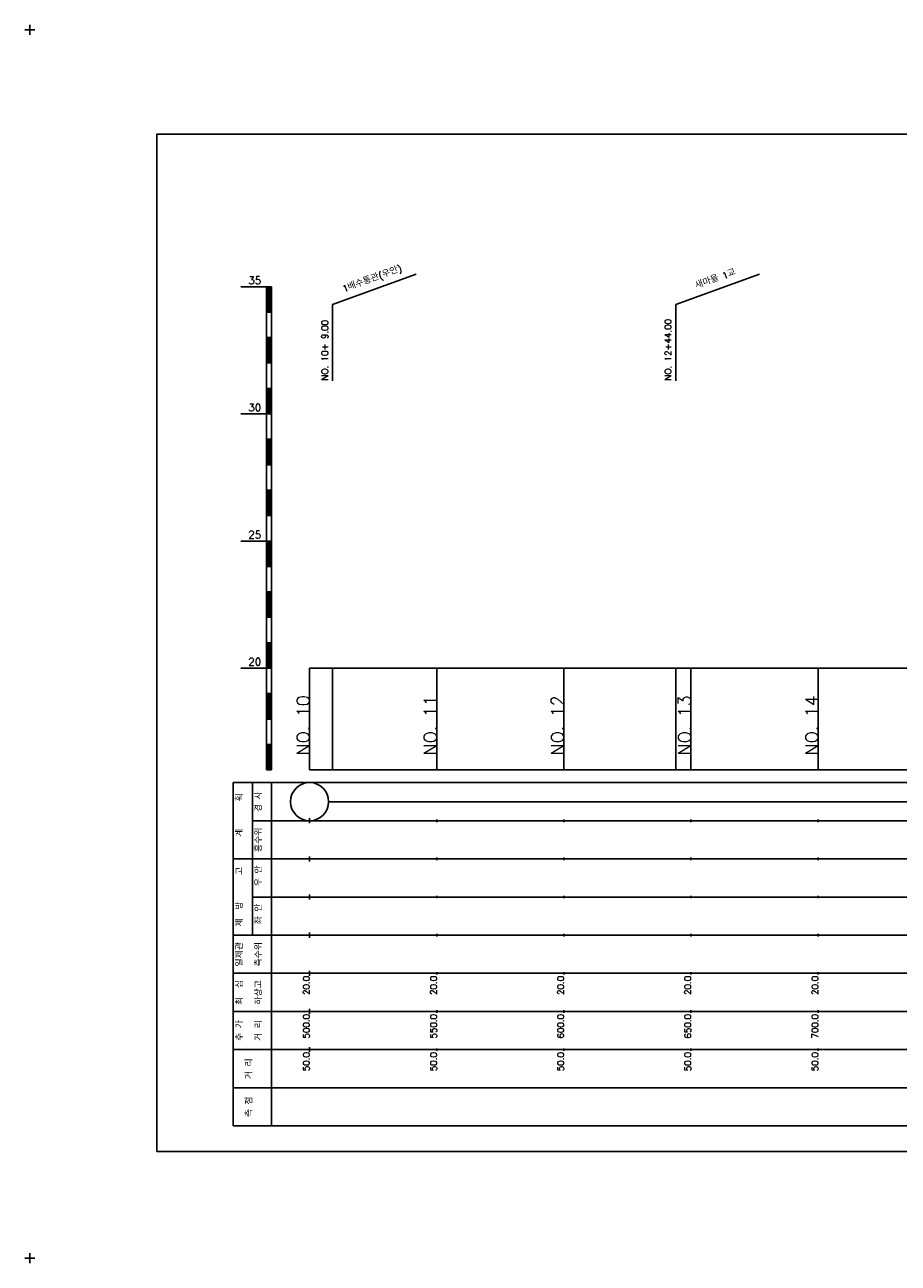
# Model space of a CAD drawing. Extents: x -3223 to 3521, y -191 to 2351.
# Tile 11 of 17: x 2834 to 3177, y 481 to 968. Entities that reach past the tile are written whole.
import ezdxf
from ezdxf.enums import TextEntityAlignment as Align

# ---------------------------------------------------------------- set-up
doc = ezdxf.new("R2010")
doc.units = 0
doc.header["$LTSCALE"] = 5
for name, color, linetype in [('BOX', 5, 'CONTINUOUS'), ('DT1', 3, 'CONTINUOUS'), ('LT1', 4, 'CONTINUOUS'), ('ST1', 7, 'CONTINUOUS')]:
    doc.layers.add(name, color=color, linetype=linetype)
doc.styles.add('GHS', font='ROMANS.shx', dxfattribs={"bigfont": 'GHS.shx'})

msp = doc.modelspace()

# ---------------------------------------------------------------- linework, layer by layer
at = {"layer": 'BOX'}
msp.add_lwpolyline([(2885.57, 525), (3485.57, 525), (3485.57, 925), (2885.57, 925), (2885.57, 525)], dxfattribs=at)
at = {"layer": 'DT1'}
for p, q in [((2945.57, 704.33), (2945.57, 706.33)), ((2995.57, 704.83), (2995.57, 705.83)), ((3045.57, 704.83), (3045.57, 705.83)), ((3095.57, 704.83), (3095.57, 705.83)), ((3145.57, 704.83), (3145.57, 705.83))]:
    msp.add_line(p, q, dxfattribs=at)
at = {"layer": 'LT1', "linetype": 'CONTINUOUS'}
for p, q in [((2954.57, 858), (2987.46, 869.97)), ((3089.57, 858), (3122.46, 869.97)), ((2954.57, 828), (2954.57, 858)), ((3089.57, 828), (3089.57, 858))]:
    msp.add_line(p, q, dxfattribs=at)
at = {"layer": 'LT1'}
for p, q in [((2918.57, 865), (2928.57, 865)), ((2928.57, 675), (2928.57, 865)), ((2928.57, 865), (2930.57, 865)), ((2929.07, 864.8), (2929.07, 855.2)), ((2929.57, 864.8), (2929.57, 855.2)), ((2930.07, 864.8), (2930.07, 855.2)), ((2930.57, 675), (2930.57, 865)), ((2928.57, 855), (2930.57, 855)), ((2928.57, 845), (2930.57, 845)), ((2929.07, 844.8), (2929.07, 835.2)), ((2929.57, 844.8), (2929.57, 835.2)), ((2930.07, 844.8), (2930.07, 835.2)), ((2928.57, 835), (2930.57, 835)), ((2928.57, 825), (2930.57, 825)), ((2929.07, 824.8), (2929.07, 815.2)), ((2929.57, 824.8), (2929.57, 815.2)), ((2930.07, 824.8), (2930.07, 815.2)), ((2918.57, 815), (2928.57, 815)), ((2928.57, 815), (2930.57, 815)), ((2928.57, 805), (2930.57, 805)), ((2929.07, 804.8), (2929.07, 795.2)), ((2929.57, 804.8), (2929.57, 795.2)), ((2930.07, 804.8), (2930.07, 795.2)), ((2928.57, 795), (2930.57, 795)), ((2928.57, 785), (2930.57, 785)), ((2929.07, 784.8), (2929.07, 775.2)), ((2929.57, 784.8), (2929.57, 775.2)), ((2930.07, 784.8), (2930.07, 775.2)), ((2928.57, 775), (2930.57, 775)), ((2918.57, 765), (2928.57, 765)), ((2928.57, 765), (2930.57, 765)), ((2929.07, 764.8), (2929.07, 755.2)), ((2929.57, 764.8), (2929.57, 755.2)), ((2930.07, 764.8), (2930.07, 755.2)), ((2928.57, 755), (2930.57, 755)), ((2928.57, 745), (2930.57, 745)), ((2929.07, 744.8), (2929.07, 735.2)), ((2929.57, 744.8), (2929.57, 735.2)), ((2930.07, 744.8), (2930.07, 735.2)), ((2928.57, 735), (2930.57, 735)), ((2928.57, 725), (2930.57, 725)), ((2929.07, 724.8), (2929.07, 715.2)), ((2929.57, 724.8), (2929.57, 715.2)), ((2930.07, 724.8), (2930.07, 715.2)), ((2918.57, 715), (2928.57, 715)), ((2928.57, 715), (2930.57, 715)), ((2945.57, 675), (2945.57, 715)), ((2954.57, 675), (2954.57, 715)), ((2995.57, 675), (2995.57, 715)), ((3045.57, 675), (3045.57, 715)), ((3089.57, 675), (3089.57, 715)), ((3095.57, 675), (3095.57, 715)), ((3145.57, 675), (3145.57, 715)), ((2928.57, 705), (2930.57, 705)), ((2929.07, 704.8), (2929.07, 695.2)), ((2929.57, 704.8), (2929.57, 695.2)), ((2930.07, 704.8), (2930.07, 695.2)), ((2928.57, 695), (2930.57, 695)), ((2928.57, 685), (2930.57, 685)), ((2929.07, 684.8), (2929.07, 675.2)), ((2929.57, 684.8), (2929.57, 675.2)), ((2930.07, 684.8), (2930.07, 675.2)), ((2928.57, 675), (2930.57, 675)), ((2945.57, 675), (3445.57, 675)), ((2945.57, 654), (2945.57, 656)), ((2995.57, 654.5), (2995.57, 655.5)), ((3045.57, 654.5), (3045.57, 655.5)), ((3095.57, 654.5), (3095.57, 655.5)), ((3145.57, 654.5), (3145.57, 655.5)), ((2945.57, 639), (2945.57, 641)), ((2995.57, 639.5), (2995.57, 640.5)), ((3045.57, 639.5), (3045.57, 640.5)), ((3095.57, 639.5), (3095.57, 640.5)), ((3145.57, 639.5), (3145.57, 640.5)), ((2945.57, 624), (2945.57, 626)), ((2995.57, 624.5), (2995.57, 625.5)), ((3045.57, 624.5), (3045.57, 625.5)), ((3095.57, 624.5), (3095.57, 625.5)), ((3145.57, 624.5), (3145.57, 625.5)), ((2945.57, 609), (2945.57, 611)), ((2995.57, 609.5), (2995.57, 610.5)), ((3045.57, 609.5), (3045.57, 610.5)), ((3095.57, 609.5), (3095.57, 610.5)), ((3145.57, 609.5), (3145.57, 610.5)), ((2945.57, 594), (2945.57, 596)), ((2995.57, 594.5), (2995.57, 595.5)), ((3045.57, 594.5), (3045.57, 595.5)), ((3095.57, 594.5), (3095.57, 595.5)), ((3145.57, 594.5), (3145.57, 595.5)), ((2945.57, 579), (2945.57, 581)), ((2995.57, 579.5), (2995.57, 580.5)), ((3045.57, 579.5), (3045.57, 580.5)), ((3095.57, 579.5), (3095.57, 580.5)), ((3145.57, 579.5), (3145.57, 580.5)), ((2945.57, 564), (2945.57, 566)), ((2995.57, 564.5), (2995.57, 565.5)), ((3045.57, 564.5), (3045.57, 565.5)), ((3095.57, 564.5), (3095.57, 565.5)), ((3145.57, 564.5), (3145.57, 565.5))]:
    msp.add_line(p, q, dxfattribs=at)
msp.add_lwpolyline([(2945.57, 715), (2995.57, 715), (3045.57, 715), (3095.57, 715), (3145.57, 715), (3195.57, 715), (3245.57, 715), (3295.57, 715), (3345.57, 715), (3395.57, 715), (3445.57, 715)], dxfattribs=at)
at = {"layer": 'ST1'}
for p, q in [((2833.57, 966), (2837.57, 966)), ((2835.57, 964), (2835.57, 968)), ((2915.57, 535), (2915.57, 670)), ((2915.57, 670), (3458.57, 670)), ((2923.07, 640), (2923.07, 670)), ((2930.57, 535), (2930.57, 670)), ((2923.07, 655), (3458.57, 655)), ((2915.57, 640), (3458.57, 640)), ((2923.07, 610), (2923.07, 640)), ((2923.07, 625), (3458.57, 625)), ((2915.57, 610), (3458.57, 610)), ((2915.57, 595), (3458.57, 595)), ((2915.57, 580), (3458.57, 580)), ((2915.57, 565), (3458.57, 565)), ((2915.57, 550), (3458.57, 550)), ((2915.57, 535), (3458.57, 535)), ((2833.57, 483), (2837.57, 483)), ((2835.57, 481), (2835.57, 485))]:
    msp.add_line(p, q, dxfattribs=at)
at = {"layer": 'ST1', "linetype": 'CONTINUOUS'}
msp.add_line((2953.07, 662.5), (3438.07, 662.5), dxfattribs=at)
msp.add_circle((2945.57, 662.5), 7.5, dxfattribs=at)

# ---------------------------------------------------------------- texts
at = {"layer": 'DT1', "linetype": 'CONTINUOUS', "style": 'GHS'}
for s, rotation, p in [('1배수통관(우안)', 20, (2970.57, 866.99)), ('새마을 1교', 20, (3105.57, 866.99)), ('  획', 90, (2919.32, 662.5)), ('경 사', 90, (2926.82, 662.5)), ('   계', 90, (2919.32, 647.5)), ('홍수위', 90, (2926.82, 647.5)), ('   고', 90, (2919.32, 632.5)), (' 우 안', 90, (2926.82, 632.5)), (' 제  방', 90, (2919.32, 617.5)), (' 좌 안', 90, (2926.82, 617.5)), ('일제관', 90, (2919.32, 602.5)), ('측수위', 90, (2926.82, 602.5)), ('최  심', 90, (2919.32, 587.5)), ('하상고', 90, (2926.82, 587.5)), ('추 가', 90, (2919.32, 572.5)), ('거 리', 90, (2926.82, 572.5)), ('거 리', 90, (2923.07, 557.5)), ('측 점', 90, (2923.07, 542.5))]:
    msp.add_text(s, height=2.5, rotation=rotation, dxfattribs=at).set_placement(p, align=Align.CENTER)
at = {"layer": 'DT1', "style": 'GHS'}
for s, p in [('35', (2926.57, 866)), ('30', (2926.57, 816)), ('25', (2926.57, 766)), ('20', (2926.57, 716))]:
    msp.add_text(s, height=3, dxfattribs=at).set_placement(p, align=Align.RIGHT)
at = {"layer": 'DT1', "linetype": 'CONTINUOUS', "style": 'GHS'}
for s, p in [('NO. 10+ 9.00 ', (2952.82, 828.12)), ('NO. 12+44.00 ', (3087.82, 828.12))]:
    msp.add_text(s, height=2.5, rotation=90, dxfattribs=at).set_placement(p)
at = {"layer": 'DT1', "style": 'GHS'}
for s, height, p in [('NO. 10', 5, (2945.57, 704.33)), ('NO. 11', 5, (2995.57, 704.33)), ('NO. 12', 5, (3045.57, 704.33)), ('NO. 13', 5, (3095.57, 704.33)), ('NO. 14', 5, (3145.57, 704.33)), (' 20.0', 2.5, (2945.57, 594)), (' 20.0', 2.5, (2995.57, 594)), (' 20.0', 2.5, (3045.57, 594)), (' 20.0', 2.5, (3095.57, 594)), (' 20.0', 2.5, (3145.57, 594)), ('   500.0', 2.5, (2945.57, 579)), ('   550.0', 2.5, (2995.57, 579)), ('   600.0', 2.5, (3045.57, 579)), ('   650.0', 2.5, (3095.57, 579)), ('   700.0', 2.5, (3145.57, 579)), ('  50.0', 2.5, (2945.57, 564)), ('  50.0', 2.5, (2995.57, 564)), ('  50.0', 2.5, (3045.57, 564)), ('  50.0', 2.5, (3095.57, 564)), ('  50.0', 2.5, (3145.57, 564))]:
    msp.add_text(s, height=height, rotation=90, dxfattribs=at).set_placement(p, align=Align.RIGHT)

doc.saveas('drawing.dxf')
